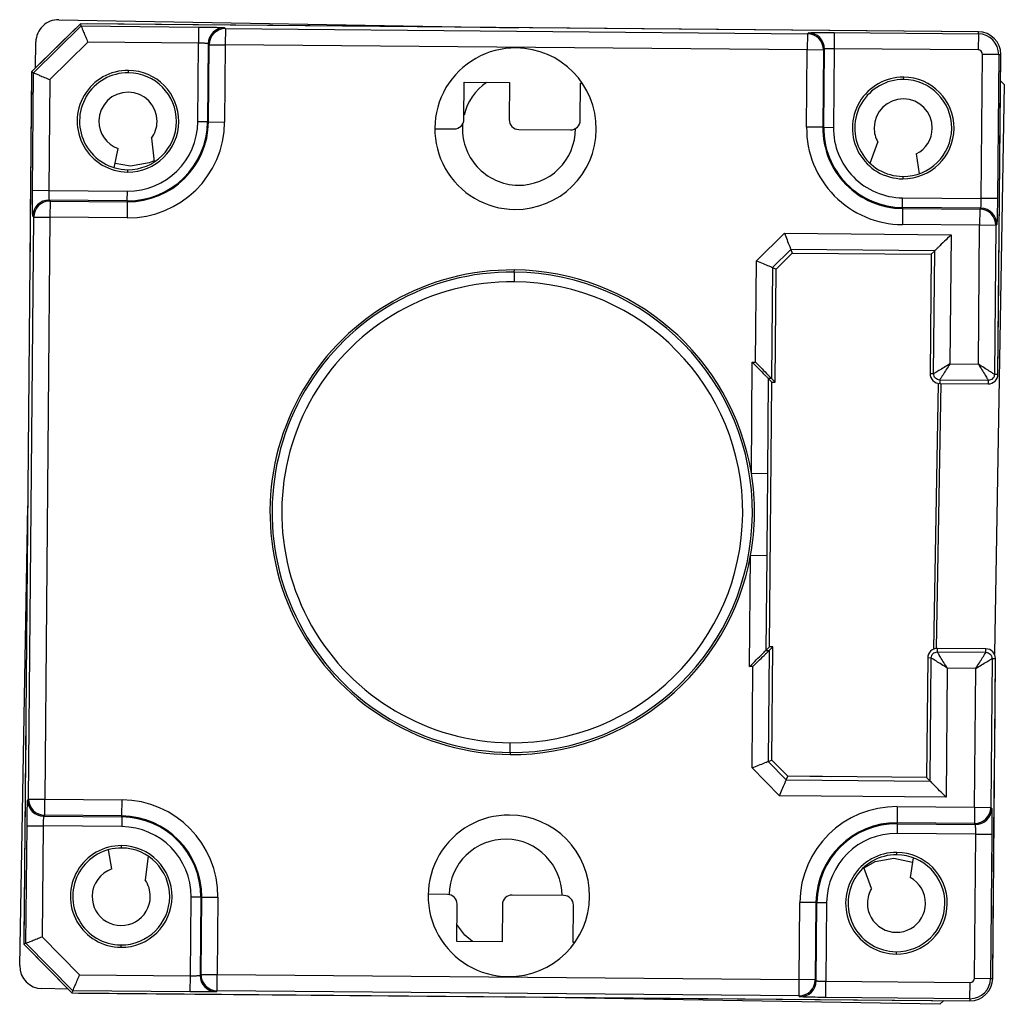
# Model space of a CAD drawing. Header units: millimetres. Extents: x 0 to 1189, y 0 to 841.
# Tile 5 of 12: x 413 to 428, y 365 to 380. Entities that reach past the tile are written whole.
import ezdxf

# ---------------------------------------------------------------- set-up
doc = ezdxf.new("R2010")
doc.units = ezdxf.units.MM

msp = doc.modelspace()

# ---------------------------------------------------------------- linework, layer by layer
at = {"color": 7, "linetype": 'Continuous', "lineweight": 25}
for p, q in [((413.6625, 380.2695), (420.7787, 380.1453)), ((413.9962, 380.2045), (413.2397, 379.461)), ((413.2719, 379.4474), (414.0093, 380.172)), ((413.9223, 380.1319), (413.3135, 379.5336)), ((414.0093, 380.172), (413.9962, 380.2045)), ((427.8957, 380.0832), (413.9962, 380.2045)), ((414.0093, 380.172), (415.8266, 380.1561)), ((427.8957, 380.0832), (414.0998, 380.2036)), ((415.8266, 380.1561), (415.8244, 379.9062)), ((416.2265, 380.1458), (416.2413, 380.1307)), ((416.2413, 380.1307), (416.2391, 379.8807)), ((416.2413, 380.1307), (425.2496, 380.0521)), ((425.2496, 380.0521), (425.2474, 379.8021)), ((425.2496, 380.0521), (425.2647, 380.0669)), ((425.6647, 380.0703), (425.6625, 379.8203)), ((425.6647, 380.0703), (427.8954, 380.0508)), ((427.8954, 380.0508), (427.8932, 379.8009)), ((427.8954, 380.0508), (427.8957, 380.0832)), ((413.2993, 379.5197), (413.3064, 379.9257)), ((414.1107, 379.9211), (413.521, 379.3416)), ((415.8244, 379.9062), (414.1107, 379.9211)), ((415.8138, 378.6886), (415.8244, 379.9062)), ((415.9744, 379.898), (415.9638, 378.6872)), ((415.9892, 379.8829), (415.9744, 379.898)), ((415.9788, 378.6871), (415.9892, 379.8829)), ((415.9892, 379.8829), (416.2391, 379.8807)), ((416.2391, 379.8807), (416.2287, 378.6849)), ((425.2474, 379.8021), (416.2391, 379.8807)), ((425.237, 378.6063), (425.2474, 379.8021)), ((425.4974, 379.7999), (425.2474, 379.8021)), ((425.4974, 379.7999), (425.487, 378.6041)), ((425.5125, 379.8148), (425.4974, 379.7999)), ((425.5019, 378.604), (425.5125, 379.8148)), ((425.6625, 379.8203), (425.6519, 378.6027)), ((427.8932, 379.8009), (425.6625, 379.8203)), ((427.9408, 377.5019), (427.9603, 379.7326)), ((428.2102, 379.7304), (427.9603, 379.7326)), ((428.2102, 379.7304), (428.1908, 377.4997)), ((428.1994, 374.7803), (428.2426, 379.7301)), ((428.2102, 379.7304), (428.2426, 379.7301)), ((428.2295, 378.2302), (428.2426, 379.7301)), ((413.2397, 379.461), (413.1219, 365.9616)), ((413.2388, 379.3575), (413.2301, 378.3611)), ((413.2719, 379.4474), (413.2397, 379.461)), ((413.2561, 377.6301), (413.2719, 379.4474)), ((413.521, 379.3416), (413.506, 377.6279)), ((414.7396, 379.448), (414.74, 379.4846)), ((426.7392, 379.3432), (426.7395, 379.3799)), ((419.9335, 378.7276), (419.9386, 379.3026)), ((419.9386, 379.3026), (420.6385, 379.2965)), ((420.6385, 379.2965), (420.6335, 378.7215)), ((421.7335, 378.7119), (421.7385, 379.2869)), ((421.7385, 379.2869), (421.7655, 379.2866)), ((428.2972, 379.2639), (428.1434, 370.4524)), ((428.2391, 379.3241), (428.2972, 379.2639)), ((415.9638, 378.6872), (415.8138, 378.6886)), ((415.9638, 378.6872), (415.9788, 378.6871)), ((415.9788, 378.6871), (416.2287, 378.6849)), ((419.4823, 378.5815), (419.7822, 378.5789)), ((425.487, 378.6041), (425.237, 378.6063)), ((425.5019, 378.604), (425.487, 378.6041)), ((425.5019, 378.604), (425.6519, 378.6027)), ((415.0986, 378.4355), (415.1392, 378.0674)), ((420.7822, 378.5702), (421.5822, 378.5632)), ((414.5213, 377.9785), (414.5815, 378.2743)), ((426.2191, 378.0467), (426.341, 378.3717)), ((413.2288, 378.2111), (413.2205, 377.2611)), ((426.9353, 378.1915), (426.9807, 377.8855)), ((414.773, 377.9998), (414.5344, 378.0432)), ((428.2134, 376.3803), (428.2282, 378.0802)), ((414.7265, 377.948), (414.7262, 377.9114)), ((426.7261, 377.8433), (426.7258, 377.8066)), ((413.2561, 377.6301), (413.506, 377.6279)), ((413.506, 377.6279), (414.7237, 377.6173)), ((414.7223, 377.4673), (414.7237, 377.6173)), ((426.7219, 377.3626), (426.7232, 377.5125)), ((426.7232, 377.5125), (427.9408, 377.5019)), ((413.5116, 377.4778), (413.5264, 377.4628)), ((414.7223, 377.4673), (413.5116, 377.4778)), ((413.5264, 377.4628), (413.5242, 377.2128)), ((413.5264, 377.4628), (414.7222, 377.4523)), ((414.7222, 377.4523), (414.72, 377.2024)), ((414.7223, 377.4673), (414.7222, 377.4523)), ((426.7219, 377.3626), (426.7218, 377.3476)), ((427.9327, 377.352), (426.7219, 377.3626)), ((427.9176, 377.3372), (427.9327, 377.352)), ((428.1908, 377.4997), (427.9408, 377.5019)), ((413.1957, 368.2067), (413.2743, 377.215)), ((413.2743, 377.215), (413.2594, 377.2301)), ((413.2743, 377.215), (413.5242, 377.2128)), ((413.5242, 377.2128), (413.4456, 368.2045)), ((414.72, 377.2024), (413.5242, 377.2128)), ((426.7218, 377.3476), (426.7196, 377.0977)), ((426.7218, 377.3476), (427.9176, 377.3372)), ((427.9176, 377.3372), (427.9154, 377.0872)), ((413.2192, 377.1111), (413.2115, 376.2362)), ((427.9154, 377.0872), (426.7196, 377.0977)), ((427.8966, 374.9371), (427.9154, 377.0872)), ((428.1653, 377.085), (427.9154, 377.0872)), ((428.1653, 377.085), (428.1452, 374.7808)), ((428.1804, 377.0999), (428.1653, 377.085)), ((424.4605, 376.539), (424.8924, 376.9634)), ((424.8924, 376.9634), (427.4724, 376.9409)), ((427.4724, 376.9409), (427.4549, 374.941)), ((424.9937, 376.7126), (424.7095, 376.4333)), ((424.7635, 376.4104), (425.0157, 376.6582)), ((427.2203, 376.6931), (424.9937, 376.7126)), ((424.9937, 376.7126), (425.0157, 376.6582)), ((425.0157, 376.6582), (427.1656, 376.6394)), ((425.0157, 376.6582), (425.6961, 376.6522)), ((427.1656, 376.6394), (427.1495, 374.7895)), ((427.2203, 376.6931), (427.1656, 376.6394)), ((427.2036, 374.789), (427.2203, 376.6931)), ((424.4468, 374.9672), (424.4605, 376.539)), ((420.7129, 376.3634), (420.7116, 376.2134)), ((420.7129, 376.3634), (420.7132, 376.3957)), ((424.7095, 376.4333), (424.6945, 374.7151)), ((424.7095, 376.4333), (424.7635, 376.4104)), ((424.7482, 374.6604), (424.7635, 376.4104)), ((428.1994, 374.7803), (428.2121, 376.2303)), ((424.3818, 373.2485), (424.3968, 374.9677)), ((424.3968, 374.9677), (424.4468, 374.9672)), ((427.4549, 374.941), (427.8966, 374.9371)), ((427.2036, 374.789), (427.1495, 374.7895)), ((428.1452, 374.7808), (428.1994, 374.7803)), ((424.6445, 374.7155), (424.6317, 373.2464)), ((424.6945, 374.7151), (424.6445, 374.7155)), ((424.6445, 374.7155), (424.6982, 374.6609)), ((424.6625, 370.561), (424.6982, 374.6609)), ((424.6945, 374.7151), (424.7482, 374.6604)), ((424.6982, 374.6609), (424.7482, 374.6604)), ((427.2734, 374.6405), (427.2016, 370.5261)), ((427.3161, 374.638), (427.2446, 370.5374)), ((427.2986, 374.6924), (427.2981, 374.6382)), ((427.2981, 374.6382), (428.0481, 374.6316)), ((428.0486, 374.6858), (427.2986, 374.6924)), ((428.0486, 374.6858), (428.0481, 374.6316)), ((424.3818, 373.2485), (424.6317, 373.2464)), ((413.0569, 365.6278), (413.1811, 372.744)), ((424.3557, 370.2595), (424.3707, 371.9787)), ((424.3707, 371.9787), (424.6206, 371.9765)), ((424.6206, 371.9765), (424.6078, 370.5073)), ((424.6078, 370.5073), (424.6625, 370.561)), ((424.6078, 370.5073), (424.6578, 370.5069)), ((424.6578, 370.5069), (424.6428, 368.7887)), ((424.6578, 370.5069), (424.7125, 370.5606)), ((424.7125, 370.5606), (424.6625, 370.561)), ((424.6972, 368.8107), (424.7125, 370.5606)), ((427.2619, 370.4842), (427.2624, 370.5383)), ((428.0123, 370.5318), (427.2624, 370.5383)), ((428.0119, 370.4776), (428.0123, 370.5318)), ((427.1111, 370.3897), (427.0949, 368.5397)), ((427.1652, 370.3892), (427.1111, 370.3897)), ((427.1486, 368.4851), (427.1652, 370.3892)), ((427.2619, 370.4842), (428.0119, 370.4776)), ((428.1068, 370.381), (428.0867, 368.0767)), ((428.1068, 370.381), (428.161, 370.3805)), ((428.1178, 365.4307), (428.161, 370.3805)), ((428.1484, 368.9305), (428.161, 370.3805)), ((424.4057, 370.2591), (424.3557, 370.2595)), ((424.3919, 368.6873), (424.4057, 370.2591)), ((427.4138, 370.2329), (427.3964, 368.2329)), ((427.8555, 370.229), (427.4138, 370.2329)), ((427.8368, 368.0789), (427.8555, 370.229)), ((413.15, 369.1864), (413.1424, 368.3115)), ((420.6481, 368.9283), (420.6494, 369.0783)), ((420.6481, 368.9283), (420.6478, 368.896)), ((424.8164, 368.2554), (424.3919, 368.6873)), ((424.6428, 368.7887), (424.6972, 368.8107)), ((424.6428, 368.7887), (424.9221, 368.5045)), ((424.945, 368.5585), (424.6972, 368.8107)), ((428.1322, 367.0806), (428.1471, 368.7806)), ((424.9221, 368.5045), (424.945, 368.5585)), ((427.0949, 368.5397), (424.945, 368.5585)), ((425.6254, 368.5525), (424.945, 368.5585)), ((427.1486, 368.4851), (427.0949, 368.5397)), ((424.9221, 368.5045), (427.1486, 368.4851)), ((427.3964, 368.2329), (424.8164, 368.2554)), ((413.1411, 368.1615), (413.1328, 367.2115)), ((413.1806, 368.1919), (413.1957, 368.2067)), ((413.1957, 368.2067), (413.4456, 368.2045)), ((413.4434, 367.9545), (413.4456, 368.2045)), ((413.4456, 368.2045), (414.6414, 368.1941)), ((414.6392, 367.9441), (414.6414, 368.1941)), ((426.641, 368.0893), (426.6388, 367.8394)), ((426.641, 368.0893), (427.8368, 368.0789)), ((427.8368, 368.0789), (427.8346, 367.829)), ((427.8368, 368.0789), (428.0867, 368.0767)), ((428.0867, 368.0767), (428.1015, 368.0616)), ((413.4434, 367.9545), (413.4283, 367.9397)), ((413.4283, 367.9397), (414.6391, 367.9292)), ((414.6392, 367.9441), (413.4434, 367.9545)), ((414.6391, 367.9292), (414.6378, 367.7792)), ((414.6391, 367.9292), (414.6392, 367.9441)), ((413.1544, 365.9747), (413.1702, 367.792)), ((413.1702, 367.792), (413.4202, 367.7898)), ((413.4202, 367.7898), (413.4052, 366.076)), ((414.6378, 367.7792), (413.4202, 367.7898)), ((426.6387, 367.8244), (426.6373, 367.6745)), ((426.6387, 367.8244), (426.6388, 367.8394)), ((426.6387, 367.8244), (427.8494, 367.8139)), ((427.8346, 367.829), (426.6388, 367.8394)), ((427.8494, 367.8139), (427.8346, 367.829)), ((427.855, 367.6638), (426.6373, 367.6745)), ((427.8355, 365.4331), (427.855, 367.6638)), ((427.855, 367.6638), (428.1049, 367.6617)), ((428.1049, 367.6617), (428.0855, 365.431)), ((414.6349, 367.4484), (414.6352, 367.4851)), ((414.4842, 367.1247), (414.4291, 367.4215)), ((415.0454, 367.3218), (414.9984, 366.9545)), ((426.6345, 367.3437), (426.6348, 367.3804)), ((426.8883, 367.2971), (426.8375, 366.9919)), ((426.2402, 366.8221), (426.124, 367.1492)), ((413.1315, 367.0615), (413.1228, 366.0651)), ((428.1178, 365.4307), (428.1309, 366.9306)), ((415.6985, 365.4714), (415.7091, 366.689)), ((415.8591, 366.6877), (415.7091, 366.689)), ((415.8591, 366.6877), (415.8485, 365.4769)), ((415.8591, 366.6877), (415.874, 366.6876)), ((415.8636, 365.4918), (415.874, 366.6876)), ((415.874, 366.6876), (416.124, 366.6854)), ((416.124, 366.6854), (416.1135, 365.4896)), ((419.6788, 366.7294), (419.3789, 366.732)), ((421.4788, 366.7137), (420.6788, 366.7206)), ((419.8225, 366.0031), (419.8275, 366.5781)), ((420.5275, 366.572), (420.5225, 365.997)), ((421.6224, 365.9874), (421.6274, 366.5624)), ((425.1219, 365.411), (425.1323, 366.6068)), ((425.3822, 366.6046), (425.1323, 366.6068)), ((425.3822, 366.6046), (425.3718, 365.4088)), ((425.3972, 366.6045), (425.3822, 366.6046)), ((425.3866, 365.3937), (425.3972, 366.6045)), ((425.3972, 366.6045), (425.5472, 366.6032)), ((425.5472, 366.6032), (425.5365, 365.3855)), ((413.4052, 366.076), (413.9847, 365.4863)), ((413.1544, 365.9747), (413.1219, 365.9616)), ((413.1219, 365.9616), (413.8653, 365.205)), ((413.879, 365.2373), (413.1544, 365.9747)), ((414.6218, 365.9485), (414.6215, 365.9118)), ((420.5225, 365.997), (419.8225, 366.0031)), ((421.6495, 365.9871), (421.6224, 365.9874)), ((413.1945, 365.8877), (413.7927, 365.2789)), ((426.6214, 365.8438), (426.621, 365.8071)), ((413.9847, 365.4863), (415.6985, 365.4714)), ((415.6963, 365.2214), (415.6985, 365.4714)), ((415.8485, 365.4769), (415.8636, 365.4918)), ((415.8636, 365.4918), (416.1135, 365.4896)), ((416.1114, 365.2396), (416.1135, 365.4896)), ((416.1135, 365.4896), (425.1219, 365.411)), ((425.1197, 365.161), (425.1219, 365.411)), ((425.3718, 365.4088), (425.1219, 365.411)), ((425.3718, 365.4088), (425.3866, 365.3937)), ((425.5344, 365.1356), (425.5365, 365.3855)), ((425.5365, 365.3855), (427.7672, 365.3661)), ((427.7651, 365.1161), (427.7672, 365.3661)), ((427.8355, 365.4331), (428.0855, 365.431)), ((428.0855, 365.431), (428.1178, 365.4307)), ((413.8067, 365.2647), (413.4007, 365.2718)), ((413.879, 365.2373), (413.8653, 365.205)), ((413.8653, 365.205), (427.7648, 365.0837)), ((415.6963, 365.2214), (413.879, 365.2373)), ((413.9689, 365.2041), (427.7648, 365.0837)), ((416.1114, 365.2396), (416.0963, 365.2248)), ((425.1197, 365.161), (416.1114, 365.2396)), ((425.1345, 365.1459), (425.1197, 365.161)), ((427.2986, 365.0292), (420.5823, 365.1464)), ((427.7651, 365.1161), (425.5344, 365.1356)), ((427.3587, 365.0873), (427.2986, 365.0292)), ((427.7651, 365.1161), (427.7648, 365.0837))]:
    msp.add_line(p, q, dxfattribs=at)
at = {"color": 7, "linetype": 'Continuous', "lineweight": 25, "flags": 128}
for points in [[(415.137, 378.0868), (415.061, 378.0518), (414.773, 377.9998)], [(426.1262, 367.143), (426.3, 367.2399), (426.588, 367.2919)], [(426.588, 367.2919), (426.8739, 367.2299), (426.8769, 367.2286)], [(420.0631, 366.001), (419.9475, 366.1014), (419.8248, 366.2621)]]:
    msp.add_lwpolyline(points, dxfattribs=at)
at = {"color": 7, "linetype": 'Continuous', "lineweight": 25}
for centre, radius, start, end in [((413.6564, 379.9196), 0.35, 89, 179), ((416.2244, 379.8957), 0.2501, 89.52044, 179.47956), ((416.2392, 379.8807), 0.2501, 89.52044, 179.47956), ((425.2474, 379.802), 0.2501, 359.52044, 89.47956), ((425.2624, 379.8169), 0.2501, 359.52044, 89.47956), ((427.8926, 379.7332), 0.3176, 359.5, 89.5), ((427.8926, 379.7332), 0.35, 359.5, 89.5), ((420.7323, 378.5831), 1.25, 89.5, 269.5), ((420.7323, 378.5831), 1.25, 269.5, 89.5), ((427.8926, 379.7332), 0.0677, 359.5, 89.5), ((414.7331, 378.698), 0.7867, 89.5, 269.5), ((414.7331, 378.698), 0.75, 89.5, 269.5), ((414.7331, 378.698), 0.7867, 269.5, 89.5), ((414.7331, 378.698), 0.75, 269.5, 89.5), ((426.7326, 378.5933), 0.7867, 89.5, 269.5), ((426.7326, 378.5933), 0.75, 89.5, 269.5), ((426.7326, 378.5933), 0.7867, 269.5, 89.5), ((426.7326, 378.5933), 0.75, 269.5, 89.5), ((420.7841, 378.5825), 0.875, 124.95769, 166.28059), ((414.7331, 378.698), 0.45, 359.5, 179.5), ((426.7326, 378.5933), 0.45, 359.5, 179.5), ((419.7835, 378.7289), 0.15, 269.5, 359.5), ((414.7331, 378.698), 0.45, 179.5, 250.31186), ((414.7331, 378.698), 1.4957, 269.5, 359.5), ((414.7331, 378.698), 1.2457, 269.5, 359.5), ((414.7331, 378.698), 1.2308, 269.5, 359.5), ((414.7331, 378.698), 1.0808, 269.5, 359.5), ((414.7331, 378.698), 0.45, 324.31887, 359.5), ((420.7841, 378.5825), 0.875, 175.49607, 269), ((420.7835, 378.7202), 0.15, 179.5, 269.5), ((420.7841, 378.5825), 0.875, 269, 0.08015), ((421.5835, 378.7132), 0.15, 269.5, 359.5), ((426.7326, 378.5933), 1.4957, 179.5, 269.5), ((426.7326, 378.5933), 1.2457, 179.5, 269.5), ((426.7326, 378.5933), 1.2308, 179.5, 269.5), ((426.7326, 378.5933), 1.0808, 179.5, 269.5), ((426.7326, 378.5933), 0.45, 179.5, 209.5), ((426.7326, 378.5933), 0.45, 296.76604, 359.5), ((413.5095, 377.2278), 0.2501, 89.52044, 179.47956), ((413.5243, 377.2127), 0.2501, 89.52044, 179.47956), ((427.9304, 377.102), 0.2501, 359.52044, 89.47956), ((427.9153, 377.0871), 0.2501, 359.52044, 89.47956), ((420.6805, 372.6459), 3.75, 89.5, 269.5), ((420.6805, 372.6459), 3.7177, 89.5, 269.5), ((420.6805, 372.6459), 3.7177, 269.5, 89.5), ((420.6805, 372.6459), 3.75, 9.24856, 89.5), ((420.6805, 372.6459), 3.5677, 89.5, 269.5), ((420.6805, 372.6459), 3.5677, 269.5, 89.5), ((427.2994, 374.7882), 0.15, 179.5, 269.5), ((428.0494, 374.7816), 0.15, 269.5, 359.5), ((420.6805, 372.6459), 3.75, 349.75144, 9.24856), ((420.6805, 372.6459), 3.75, 269.5, 349.75144), ((427.261, 370.3883), 0.15, 89.5, 179.5), ((428.011, 370.3818), 0.15, 359.5, 89.5), ((413.4306, 368.1898), 0.2501, 179.52044, 269.47956), ((413.4457, 368.2046), 0.2501, 179.52044, 269.47956), ((414.6284, 366.6984), 1.4957, 359.5, 89.5), ((426.6279, 366.5937), 1.4957, 89.5, 179.5), ((427.8367, 368.079), 0.2501, 269.52044, 359.47956), ((427.8515, 368.0639), 0.2501, 269.52044, 359.47956), ((414.6284, 366.6984), 1.2308, 359.5, 89.5), ((414.6284, 366.6984), 1.2457, 359.5, 89.5), ((420.6287, 366.7086), 1.25, 89.5, 269.5), ((420.6287, 366.7086), 1.25, 269.5, 89.5), ((414.6284, 366.6984), 1.0808, 359.5, 89.5), ((426.6279, 366.5937), 1.2457, 89.5, 179.5), ((426.6279, 366.5937), 1.2308, 89.5, 179.5), ((426.6279, 366.5937), 1.0808, 89.5, 179.5), ((414.6284, 366.6984), 0.7867, 89.5, 269.5), ((414.6284, 366.6984), 0.75, 89.5, 269.5), ((414.6284, 366.6984), 0.7867, 269.5, 89.5), ((414.6284, 366.6984), 0.75, 269.5, 89.5), ((420.5769, 366.7093), 0.875, 89, 178.81497), ((420.5769, 366.7093), 0.875, 0.30373, 89), ((426.6279, 366.5937), 0.7867, 89.5, 269.5), ((426.6279, 366.5937), 0.75, 89.5, 269.5), ((426.6279, 366.5937), 0.7867, 269.5, 89.5), ((426.6279, 366.5937), 0.75, 269.5, 89.5), ((414.6284, 366.6984), 0.45, 108.68814, 179.5), ((426.6279, 366.5937), 0.45, 359.5, 62.23396), ((414.6284, 366.6984), 0.45, 359.5, 34.68113), ((414.6284, 366.6984), 0.45, 179.5, 359.5), ((419.6775, 366.5794), 0.15, 359.5, 89.5), ((420.6775, 366.5707), 0.15, 89.5, 179.5), ((421.4775, 366.5637), 0.15, 359.5, 89.5), ((426.6279, 366.5937), 0.45, 149.5, 179.5), ((426.6279, 366.5937), 0.45, 179.5, 359.5), ((413.4068, 365.6217), 0.35, 179, 269), ((416.0986, 365.4748), 0.2501, 179.52044, 269.47956), ((416.1136, 365.4897), 0.2501, 179.52044, 269.47956), ((425.1218, 365.4111), 0.2501, 269.52044, 359.47956), ((425.1366, 365.396), 0.2501, 269.52044, 359.47956), ((427.7678, 365.4337), 0.35, 269.5, 359.5), ((427.7678, 365.4337), 0.3176, 269.5, 359.5), ((427.7678, 365.4337), 0.0677, 269.5, 359.5)]:
    msp.add_arc(centre, radius, start, end, dxfattribs=at)
for points, knots in [([(414.0093, 380.172), (414.0102, 380.1697), (414.0122, 380.165), (414.0255, 380.1319), (414.0474, 380.0777), (414.077, 380.0044), (414.0997, 379.9483), (414.1107, 379.9211)], [0, 0, 0, 0, 0.1702239, 0.3556085, 0.5510556, 0.7823536, 1, 1, 1, 1]), ([(415.8266, 380.1561), (415.8827, 380.1555), (415.9994, 380.1543), (416.1326, 380.1512), (416.2114, 380.1482), (416.2216, 380.1466), (416.2265, 380.1458)], [0, 0, 0, 0, 0.2704633, 0.5623481, 0.7895009, 1, 1, 1, 1]), ([(425.2647, 380.0669), (425.2726, 380.0678), (425.289, 380.0697), (425.3972, 380.0711), (425.5306, 380.0712), (425.6212, 380.0706), (425.6647, 380.0703)], [0, 0, 0, 0, 0.2705005, 0.5623965, 0.7895311, 1, 1, 1, 1]), ([(415.9744, 379.898), (415.9733, 379.8986), (415.9713, 379.8996), (415.9585, 379.9011), (415.9407, 379.9025), (415.9129, 379.904), (415.8736, 379.9054), (415.84, 379.9059), (415.8244, 379.9062)], [0, 0, 0, 0, 0.154222, 0.3001559, 0.4377981, 0.5671456, 0.7999903, 1, 1, 1, 1]), ([(425.6625, 379.8203), (425.647, 379.8204), (425.6133, 379.8205), (425.574, 379.8197), (425.5462, 379.8187), (425.5284, 379.8176), (425.5156, 379.8164), (425.5135, 379.8153), (425.5125, 379.8148)], [0, 0, 0, 0, 0.2000097, 0.4328544, 0.5622019, 0.6998441, 0.845778, 1, 1, 1, 1]), ([(413.2719, 379.4474), (413.2742, 379.4464), (413.2789, 379.4444), (413.3117, 379.4305), (413.3656, 379.4076), (413.4383, 379.3768), (413.494, 379.3531), (413.521, 379.3416)], [0, 0, 0, 0, 0.1702239, 0.3556085, 0.5510556, 0.7823536, 1, 1, 1, 1]), ([(413.2594, 377.2301), (413.2585, 377.238), (413.2567, 377.2544), (413.2553, 377.3626), (413.2551, 377.496), (413.2558, 377.5865), (413.2561, 377.6301)], [0, 0, 0, 0, 0.2705005, 0.5623965, 0.7895311, 1, 1, 1, 1]), ([(413.506, 377.6279), (413.506, 377.6123), (413.5059, 377.5787), (413.5067, 377.5394), (413.5077, 377.5115), (413.5087, 377.4937), (413.51, 377.4809), (413.511, 377.4789), (413.5116, 377.4778)], [0, 0, 0, 0, 0.20000967, 0.43285441, 0.5622019, 0.69984408, 0.84577801, 1, 1, 1, 1]), ([(427.9327, 377.352), (427.9332, 377.353), (427.9343, 377.355), (427.9358, 377.3678), (427.9371, 377.3856), (427.9386, 377.4135), (427.9401, 377.4527), (427.9406, 377.4864), (427.9408, 377.5019)], [0, 0, 0, 0, 0.154222, 0.3001559, 0.4377981, 0.5671456, 0.7999903, 1, 1, 1, 1]), ([(428.1908, 377.4997), (428.1902, 377.4436), (428.1889, 377.327), (428.1859, 377.1937), (428.1829, 377.115), (428.1812, 377.1048), (428.1804, 377.0999)], [0, 0, 0, 0, 0.2704633, 0.5623481, 0.7895009, 1, 1, 1, 1]), ([(424.8924, 376.9634), (424.9065, 376.9284), (424.9356, 376.8564), (424.9695, 376.7726), (424.9898, 376.7222), (424.9924, 376.7157), (424.9937, 376.7126)], [0, 0, 0, 0, 0.2800144, 0.5749705, 0.7974818, 1, 1, 1, 1]), ([(427.4724, 376.9409), (427.4376, 376.9067), (427.3685, 376.8388), (427.2902, 376.7619), (427.2458, 376.7183), (427.2249, 376.6977), (427.2217, 376.6946), (427.2203, 376.6931)], [0, 0, 0, 0, 0.3098304, 0.6155817, 0.7585041, 0.8858772, 1, 1, 1, 1]), ([(424.4605, 376.539), (424.4953, 376.5242), (424.5667, 376.4939), (424.6499, 376.4586), (424.6999, 376.4374), (424.7064, 376.4346), (424.7095, 376.4333)], [0, 0, 0, 0, 0.2800144, 0.5749705, 0.7974818, 1, 1, 1, 1]), ([(424.3968, 374.9677), (424.4309, 374.9329), (424.4989, 374.8638), (424.5757, 374.7855), (424.6194, 374.7411), (424.64, 374.7201), (424.6431, 374.717), (424.6445, 374.7155)], [0, 0, 0, 0, 0.30983041, 0.61558166, 0.75850409, 0.88587719, 1, 1, 1, 1]), ([(424.4468, 374.9672), (424.4809, 374.9324), (424.5488, 374.8633), (424.6257, 374.7851), (424.6694, 374.7407), (424.69, 374.7197), (424.6931, 374.7166), (424.6945, 374.7151)], [0, 0, 0, 0, 0.3098304, 0.6155817, 0.7585041, 0.8858772, 1, 1, 1, 1]), ([(427.4549, 374.941), (427.4248, 374.9226), (427.3647, 374.8858), (427.2958, 374.8438), (427.2515, 374.817), (427.2254, 374.8014), (427.2078, 374.791), (427.205, 374.7897), (427.2036, 374.789)], [0, 0, 0, 0, 0.2497092, 0.4991704, 0.6296049, 0.7496947, 0.8769346, 1, 1, 1, 1]), ([(427.4549, 374.941), (427.436, 374.9112), (427.3982, 374.8517), (427.3545, 374.7829), (427.3265, 374.7381), (427.3106, 374.7123), (427.3005, 374.6961), (427.2992, 374.6936), (427.2986, 374.6924)], [0, 0, 0, 0, 0.249734, 0.4992199, 0.6355162, 0.7634841, 0.8844543, 1, 1, 1, 1]), ([(427.8966, 374.9371), (427.915, 374.907), (427.9518, 374.8468), (427.9938, 374.778), (428.0206, 374.7337), (428.0362, 374.7076), (428.0466, 374.69), (428.0479, 374.6872), (428.0486, 374.6858)], [0, 0, 0, 0, 0.2497092, 0.4991704, 0.6296049, 0.7496947, 0.8769346, 1, 1, 1, 1]), ([(428.1452, 374.7808), (428.1439, 374.7815), (428.1411, 374.7829), (428.1237, 374.7935), (428.0978, 374.8096), (428.0541, 374.8372), (427.9859, 374.8803), (427.9264, 374.9182), (427.8966, 374.9371)], [0, 0, 0, 0, 0.1230882, 0.2503056, 0.3704444, 0.5008298, 0.7502909, 1, 1, 1, 1]), ([(427.2986, 374.6924), (427.2861, 374.6939), (427.261, 374.697), (427.2295, 374.7195), (427.2076, 374.7513), (427.205, 374.7764), (427.2036, 374.789)], [0, 0, 0, 0, 0.2500171, 0.5, 0.7499829, 1, 1, 1, 1]), ([(428.1452, 374.7808), (428.1437, 374.7683), (428.1406, 374.7432), (428.1181, 374.7117), (428.0863, 374.6898), (428.0611, 374.6872), (428.0486, 374.6858)], [0, 0, 0, 0, 0.2500171, 0.5, 0.7499829, 1, 1, 1, 1]), ([(424.6317, 373.2464), (424.6296, 373.0093), (424.6258, 372.586), (424.6222, 372.1627), (424.6206, 371.9765)], [0, 0, 0, 0, 0.55998451, 1, 1, 1, 1]), ([(424.3557, 370.2595), (424.3905, 370.2937), (424.4596, 370.3616), (424.5378, 370.4385), (424.5822, 370.4822), (424.6032, 370.5028), (424.6063, 370.5059), (424.6078, 370.5073)], [0, 0, 0, 0, 0.3098304, 0.6155817, 0.7585041, 0.8858772, 1, 1, 1, 1]), ([(424.4057, 370.2591), (424.4404, 370.2933), (424.5096, 370.3612), (424.5878, 370.4381), (424.6322, 370.4818), (424.6532, 370.5024), (424.6563, 370.5054), (424.6578, 370.5069)], [0, 0, 0, 0, 0.3098304, 0.6155817, 0.7585041, 0.8858772, 1, 1, 1, 1]), ([(427.1652, 370.3892), (427.1668, 370.4017), (427.1699, 370.4268), (427.1923, 370.4583), (427.2242, 370.4802), (427.2493, 370.4828), (427.2619, 370.4842)], [0, 0, 0, 0, 0.25001712, 0.5, 0.74998288, 1, 1, 1, 1]), ([(427.4138, 370.2329), (427.3841, 370.2518), (427.3245, 370.2896), (427.2558, 370.3333), (427.2109, 370.3613), (427.1852, 370.3772), (427.1689, 370.3872), (427.1665, 370.3885), (427.1652, 370.3892)], [0, 0, 0, 0, 0.249734, 0.4992199, 0.6355162, 0.7634841, 0.8844543, 1, 1, 1, 1]), ([(427.4138, 370.2329), (427.3954, 370.263), (427.3586, 370.3231), (427.3166, 370.392), (427.2899, 370.4362), (427.2742, 370.4624), (427.2639, 370.48), (427.2626, 370.4828), (427.2619, 370.4842)], [0, 0, 0, 0, 0.2497092, 0.4991704, 0.6296049, 0.7496947, 0.8769346, 1, 1, 1, 1]), ([(427.8555, 370.229), (427.8745, 370.2588), (427.9123, 370.3183), (427.9559, 370.3871), (427.984, 370.4319), (427.9999, 370.4577), (428.0099, 370.4739), (428.0112, 370.4764), (428.0119, 370.4776)], [0, 0, 0, 0, 0.24973396, 0.49921988, 0.63551623, 0.7634841, 0.88445435, 1, 1, 1, 1]), ([(427.8555, 370.229), (427.8856, 370.2474), (427.9458, 370.2842), (428.0147, 370.3262), (428.0589, 370.3529), (428.085, 370.3686), (428.1027, 370.3789), (428.1055, 370.3803), (428.1068, 370.381)], [0, 0, 0, 0, 0.2497092, 0.4991704, 0.6296049, 0.7496947, 0.8769346, 1, 1, 1, 1]), ([(428.0119, 370.4776), (428.0244, 370.4761), (428.0495, 370.473), (428.0809, 370.4505), (428.1028, 370.4187), (428.1055, 370.3935), (428.1068, 370.381)], [0, 0, 0, 0, 0.2500171, 0.5, 0.7499829, 1, 1, 1, 1]), ([(424.3919, 368.6873), (424.427, 368.7015), (424.499, 368.7306), (424.5828, 368.7644), (424.6331, 368.7848), (424.6397, 368.7874), (424.6428, 368.7887)], [0, 0, 0, 0, 0.2800144, 0.5749705, 0.7974818, 1, 1, 1, 1]), ([(424.8164, 368.2554), (424.8311, 368.2902), (424.8615, 368.3617), (424.8968, 368.4449), (424.918, 368.4949), (424.9208, 368.5014), (424.9221, 368.5045)], [0, 0, 0, 0, 0.2800144, 0.5749705, 0.7974818, 1, 1, 1, 1]), ([(427.3964, 368.2329), (427.3622, 368.2677), (427.2943, 368.3368), (427.2174, 368.4151), (427.1737, 368.4595), (427.1531, 368.4805), (427.1501, 368.4836), (427.1486, 368.4851)], [0, 0, 0, 0, 0.3098304, 0.6155817, 0.7585041, 0.8858772, 1, 1, 1, 1]), ([(413.1702, 367.792), (413.1708, 367.8481), (413.1721, 367.9647), (413.1751, 368.098), (413.1781, 368.1767), (413.1798, 368.1869), (413.1806, 368.1919)], [0, 0, 0, 0, 0.2704633, 0.5623481, 0.7895009, 1, 1, 1, 1]), ([(428.1015, 368.0616), (428.1025, 368.0537), (428.1043, 368.0373), (428.1057, 367.9291), (428.1059, 367.7957), (428.1052, 367.7052), (428.1049, 367.6617)], [0, 0, 0, 0, 0.2705005, 0.5623965, 0.7895311, 1, 1, 1, 1]), ([(413.4283, 367.9397), (413.4278, 367.9387), (413.4267, 367.9367), (413.4252, 367.9239), (413.4239, 367.9061), (413.4224, 367.8783), (413.4209, 367.839), (413.4204, 367.8054), (413.4202, 367.7898)], [0, 0, 0, 0, 0.154222, 0.3001559, 0.4377981, 0.5671456, 0.7999903, 1, 1, 1, 1]), ([(427.855, 367.6638), (427.855, 367.6794), (427.8551, 367.713), (427.8543, 367.7523), (427.8533, 367.7802), (427.8523, 367.798), (427.851, 367.8108), (427.85, 367.8128), (427.8494, 367.8139)], [0, 0, 0, 0, 0.2000097, 0.4328544, 0.5622019, 0.6998441, 0.845778, 1, 1, 1, 1]), ([(413.1544, 365.9747), (413.1566, 365.9756), (413.1614, 365.9775), (413.1944, 365.9909), (413.2487, 366.0128), (413.3219, 366.0424), (413.378, 366.065), (413.4052, 366.076)], [0, 0, 0, 0, 0.1702239, 0.3556085, 0.5510556, 0.7823536, 1, 1, 1, 1]), ([(413.879, 365.2373), (413.8799, 365.2395), (413.8819, 365.2442), (413.8959, 365.2771), (413.9187, 365.3309), (413.9496, 365.4036), (413.9732, 365.4593), (413.9847, 365.4863)], [0, 0, 0, 0, 0.17022387, 0.35560853, 0.55105565, 0.78235362, 1, 1, 1, 1]), ([(415.6985, 365.4714), (415.714, 365.4713), (415.7477, 365.4713), (415.787, 365.4721), (415.8148, 365.473), (415.8326, 365.4741), (415.8454, 365.4754), (415.8475, 365.4764), (415.8485, 365.4769)], [0, 0, 0, 0, 0.20000967, 0.43285441, 0.5622019, 0.69984408, 0.84577801, 1, 1, 1, 1]), ([(425.3866, 365.3937), (425.3877, 365.3931), (425.3897, 365.3921), (425.4025, 365.3906), (425.4203, 365.3892), (425.4481, 365.3877), (425.4874, 365.3863), (425.521, 365.3858), (425.5365, 365.3855)], [0, 0, 0, 0, 0.15422199, 0.30015592, 0.4377981, 0.56714559, 0.79999033, 1, 1, 1, 1]), ([(416.0963, 365.2248), (416.0884, 365.2239), (416.072, 365.222), (415.9638, 365.2207), (415.8304, 365.2205), (415.7398, 365.2211), (415.6963, 365.2214)], [0, 0, 0, 0, 0.2705005, 0.5623965, 0.7895311, 1, 1, 1, 1]), ([(425.5344, 365.1356), (425.4783, 365.1362), (425.3616, 365.1375), (425.2284, 365.1405), (425.1496, 365.1435), (425.1394, 365.1451), (425.1345, 365.1459)], [0, 0, 0, 0, 0.2704633, 0.5623481, 0.7895009, 1, 1, 1, 1])]:
    msp.add_open_spline(points, degree=3, knots=knots, dxfattribs=at)

doc.saveas('drawing.dxf')
